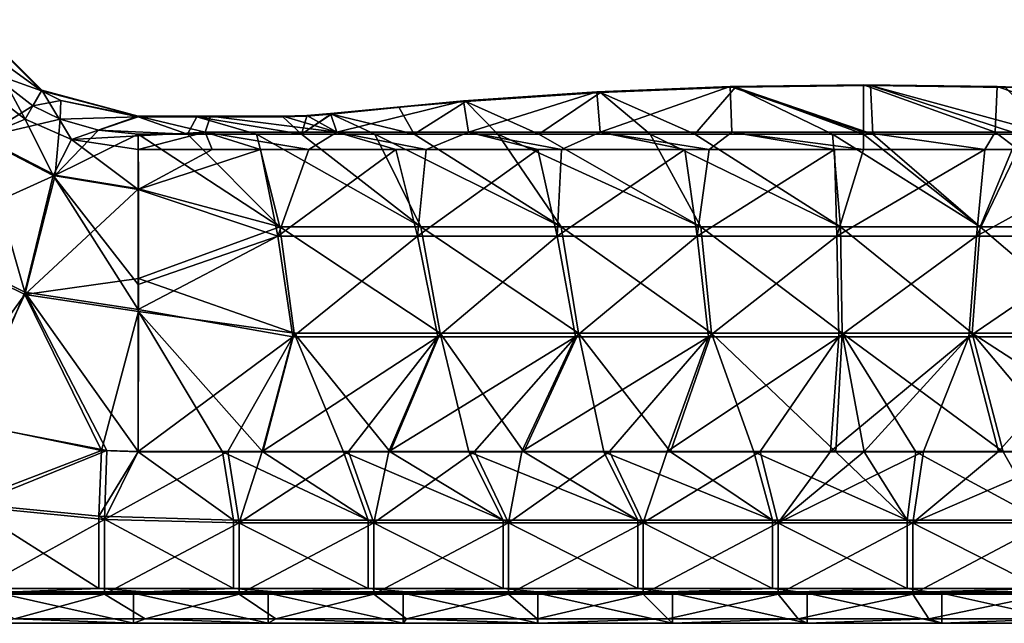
# Model space of a CAD drawing. Extents: x -85 to 85, y -85 to 85.
# Tile 3 of 14: x -50 to 8, y -85 to -49. Entities that reach past the tile are written whole.
import ezdxf

# ---------------------------------------------------------------- set-up
doc = ezdxf.new("R2010")
doc.units = 0
doc.header["$LTSCALE"] = 159.143519
for name, color, linetype in [('1', 7, 'CONTINUOUS'), ('10', 7, 'CONTINUOUS'), ('106', 7, 'CONTINUOUS'), ('114', 7, 'CONTINUOUS'), ('123', 7, 'CONTINUOUS'), ('13', 7, 'CONTINUOUS'), ('131', 7, 'CONTINUOUS'), ('14', 7, 'CONTINUOUS'), ('19', 7, 'CONTINUOUS'), ('2', 7, 'CONTINUOUS'), ('20', 7, 'CONTINUOUS'), ('39', 7, 'CONTINUOUS'), ('4', 7, 'CONTINUOUS'), ('40', 7, 'CONTINUOUS'), ('41', 7, 'CONTINUOUS'), ('42', 7, 'CONTINUOUS'), ('9', 7, 'CONTINUOUS')]:
    doc.layers.add(name, color=color, linetype=linetype)

msp = doc.modelspace()

# ---------------------------------------------------------------- linework, layer by layer
at = {"layer": '1', "color": 7, "linetype": 'CONTINUOUS'}
for points in [[(-51.567, -85), (-51.567, -83.2), (-43.533, -85), (-51.567, -85)], [(-43.533, -85), (-51.567, -83.2), (-43.533, -83.2), (-43.533, -85)], [(-43.533, -85), (-43.533, -83.2), (-35.499, -85), (-43.533, -85)], [(-35.499, -85), (-43.533, -83.2), (-35.499, -83.2), (-35.499, -85)], [(-35.499, -85), (-35.499, -83.2), (-27.466, -85), (-35.499, -85)], [(-27.466, -85), (-35.499, -83.2), (-27.466, -83.2), (-27.466, -85)], [(-27.466, -85), (-27.466, -83.2), (-19.432, -85), (-27.466, -85)], [(-19.432, -85), (-27.466, -83.2), (-19.432, -83.2), (-19.432, -85)], [(-19.432, -85), (-19.432, -83.2), (-11.398, -85), (-19.432, -85)], [(-11.398, -85), (-19.432, -83.2), (-11.398, -83.2), (-11.398, -85)], [(-11.398, -85), (-11.398, -83.2), (-3.364, -85), (-11.398, -85)], [(-3.364, -85), (-11.398, -83.2), (-3.364, -83.2), (-3.364, -85)], [(-3.364, -85), (-3.364, -83.2), (4.67, -85), (-3.364, -85)], [(4.67, -85), (-3.364, -83.2), (4.67, -83.2), (4.67, -85)], [(4.67, -85), (4.67, -83.2), (12.704, -85), (4.67, -85)], [(12.704, -85), (4.67, -83.2), (12.704, -83.2), (12.704, -85)]]:
    msp.add_3dface(points, dxfattribs=at)
at = {"layer": '10', "color": 7, "linetype": 'CONTINUOUS'}
for points in [[(-35.959, -56.75, 13), (-38.851, -56.75, 13), (-43.25, -59.133, 11.025), (-35.959, -56.75, 13)], [(-35.959, -56.75, 13), (-43.25, -59.133, 11.025), (-34.928, -61.907, 9.303), (-35.959, -56.75, 13)], [(-38.851, -56.75, 13), (-43.25, -56.75, 13), (-43.25, -59.133, 11.025), (-38.851, -56.75, 13)], [(-33.091, -56.75, 13), (-35.959, -56.75, 13), (-34.928, -61.907, 9.303), (-33.091, -56.75, 13)], [(-27.903, -56.75, 13), (-33.091, -56.75, 13), (-34.928, -61.907, 9.303), (-27.903, -56.75, 13)], [(-27.903, -56.75, 13), (-34.928, -61.907, 9.303), (-26.599, -61.907, 9.303), (-27.903, -56.75, 13)], [(-26.081, -56.75, 13), (-27.903, -56.75, 13), (-26.599, -61.907, 9.303), (-26.081, -56.75, 13)], [(-19.422, -56.75, 13), (-26.081, -56.75, 13), (-26.599, -61.907, 9.303), (-19.422, -56.75, 13)], [(-19.422, -56.75, 13), (-26.599, -61.907, 9.303), (-18.268, -61.907, 9.303), (-19.422, -56.75, 13)], [(-18.025, -56.75, 13), (-19.422, -56.75, 13), (-18.268, -61.907, 9.303), (-18.025, -56.75, 13)], [(-10.657, -56.75, 13), (-18.025, -56.75, 13), (-18.268, -61.907, 9.303), (-10.657, -56.75, 13)], [(-10.657, -56.75, 13), (-18.268, -61.907, 9.303), (-9.933, -61.907, 9.303), (-10.657, -56.75, 13)], [(-9.212, -56.75, 13), (-10.657, -56.75, 13), (-9.933, -61.907, 9.303), (-9.212, -56.75, 13)], [(-1.73, -56.75, 13), (-9.212, -56.75, 13), (-9.933, -61.907, 9.303), (-1.73, -56.75, 13)], [(-1.73, -56.75, 13), (-9.933, -61.907, 9.303), (-1.597, -61.907, 9.303), (-1.73, -56.75, 13)], [(0, -56.75, 13), (-1.73, -56.75, 13), (-1.597, -61.907, 9.303), (0, -56.75, 13)], [(7.232, -56.75, 13), (0, -56.75, 13), (-1.597, -61.907, 9.303), (7.232, -56.75, 13)], [(7.232, -56.75, 13), (-1.597, -61.907, 9.303), (6.739, -61.907, 9.303), (7.232, -56.75, 13)], [(16.088, -56.75, 13), (9.212, -56.75, 13), (6.739, -61.907, 9.303), (16.088, -56.75, 13)], [(16.088, -56.75, 13), (6.739, -61.907, 9.303), (15.075, -61.907, 9.303), (16.088, -56.75, 13)], [(9.212, -56.75, 13), (7.232, -56.75, 13), (6.739, -61.907, 9.303), (9.212, -56.75, 13)], [(-43.25, -59.133, 11.025), (-43.25, -64.801, 8.028), (-34.928, -61.907, 9.303), (-43.25, -59.133, 11.025)], [(-43.25, -64.801, 8.028), (-43.25, -66.277, 7.549), (-34.928, -61.907, 9.303), (-43.25, -64.801, 8.028)], [(-34.928, -61.907, 9.303), (-43.25, -66.277, 7.549), (-34.034, -67.907, 7.136), (-34.928, -61.907, 9.303)], [(-34.928, -61.907, 9.303), (-34.034, -67.907, 7.136), (-26.599, -61.907, 9.303), (-34.928, -61.907, 9.303)], [(-26.599, -61.907, 9.303), (-34.034, -67.907, 7.136), (-25.393, -67.907, 7.136), (-26.599, -61.907, 9.303)], [(-26.599, -61.907, 9.303), (-25.393, -67.907, 7.136), (-18.268, -61.907, 9.303), (-26.599, -61.907, 9.303)], [(-18.268, -61.907, 9.303), (-25.393, -67.907, 7.136), (-17.179, -67.907, 7.136), (-18.268, -61.907, 9.303)], [(-18.268, -61.907, 9.303), (-17.179, -67.907, 7.136), (-9.933, -61.907, 9.303), (-18.268, -61.907, 9.303)], [(-9.933, -61.907, 9.303), (-17.179, -67.907, 7.136), (-9.253, -67.907, 7.136), (-9.933, -61.907, 9.303)], [(-9.933, -61.907, 9.303), (-9.253, -67.907, 7.136), (-1.597, -61.907, 9.303), (-9.933, -61.907, 9.303)], [(-1.597, -61.907, 9.303), (-9.253, -67.907, 7.136), (-1.482, -67.907, 7.136), (-1.597, -61.907, 9.303)], [(-1.597, -61.907, 9.303), (-1.482, -67.907, 7.136), (6.739, -61.907, 9.303), (-1.597, -61.907, 9.303)], [(6.739, -61.907, 9.303), (-1.482, -67.907, 7.136), (6.264, -67.907, 7.136), (6.739, -61.907, 9.303)], [(6.739, -61.907, 9.303), (6.264, -67.907, 7.136), (15.075, -61.907, 9.303), (6.739, -61.907, 9.303)], [(15.075, -61.907, 9.303), (6.264, -67.907, 7.136), (14.115, -67.907, 7.136), (15.075, -61.907, 9.303)], [(-43.25, -66.277, 7.549), (-43.25, -74.75, 6.5), (-34.034, -67.907, 7.136), (-43.25, -66.277, 7.549)], [(-43.25, -74.75, 6.5), (-37.919, -74.75, 6.5), (-34.034, -67.907, 7.136), (-43.25, -74.75, 6.5)], [(-37.919, -74.75, 6.5), (-35.862, -74.75, 6.5), (-34.034, -67.907, 7.136), (-37.919, -74.75, 6.5)], [(-35.862, -74.75, 6.5), (-30.712, -74.75, 6.5), (-25.393, -67.907, 7.136), (-35.862, -74.75, 6.5)], [(-34.034, -67.907, 7.136), (-35.862, -74.75, 6.5), (-25.393, -67.907, 7.136), (-34.034, -67.907, 7.136)], [(-30.712, -74.75, 6.5), (-28.316, -74.75, 6.5), (-25.393, -67.907, 7.136), (-30.712, -74.75, 6.5)], [(-28.316, -74.75, 6.5), (-23.211, -74.75, 6.5), (-17.179, -67.907, 7.136), (-28.316, -74.75, 6.5)], [(-25.393, -67.907, 7.136), (-28.316, -74.75, 6.5), (-17.179, -67.907, 7.136), (-25.393, -67.907, 7.136)], [(-23.211, -74.75, 6.5), (-20.374, -74.75, 6.5), (-17.179, -67.907, 7.136), (-23.211, -74.75, 6.5)], [(-20.374, -74.75, 6.5), (-15.155, -74.75, 6.5), (-9.253, -67.907, 7.136), (-20.374, -74.75, 6.5)], [(-17.179, -67.907, 7.136), (-20.374, -74.75, 6.5), (-9.253, -67.907, 7.136), (-17.179, -67.907, 7.136)], [(-15.155, -74.75, 6.5), (-11.708, -74.75, 6.5), (-9.253, -67.907, 7.136), (-15.155, -74.75, 6.5)], [(-11.708, -74.75, 6.5), (-6.177, -74.75, 6.5), (-1.482, -67.907, 7.136), (-11.708, -74.75, 6.5)], [(-9.253, -67.907, 7.136), (-11.708, -74.75, 6.5), (-1.482, -67.907, 7.136), (-9.253, -67.907, 7.136)], [(-6.177, -74.75, 6.5), (-1.977, -74.75, 6.5), (-1.482, -67.907, 7.136), (-6.177, -74.75, 6.5)], [(-1.977, -74.75, 6.5), (0.026, -74.75, 6.5), (6.264, -67.907, 7.136), (-1.977, -74.75, 6.5)], [(-1.482, -67.907, 7.136), (-1.977, -74.75, 6.5), (6.264, -67.907, 7.136), (-1.482, -67.907, 7.136)], [(0.026, -74.75, 6.5), (3.571, -74.75, 6.5), (6.264, -67.907, 7.136), (0.026, -74.75, 6.5)], [(3.571, -74.75, 6.5), (8.041, -74.75, 6.5), (6.264, -67.907, 7.136), (3.571, -74.75, 6.5)], [(6.264, -67.907, 7.136), (8.041, -74.75, 6.5), (14.115, -67.907, 7.136), (6.264, -67.907, 7.136)], [(8.041, -74.75, 6.5), (12.774, -74.75, 6.5), (14.115, -67.907, 7.136), (8.041, -74.75, 6.5)]]:
    msp.add_3dface(points, dxfattribs=at)
at = {"layer": '106', "color": 7, "linetype": 'CONTINUOUS'}
for points in [[(-51.567, -85), (-43.533, -85), (-50.632, -84.733, 5.102), (-51.567, -85)], [(-50.632, -84.733, 5.102), (-43.533, -85), (-42.842, -84.733, 5.102), (-50.632, -84.733, 5.102)], [(-43.533, -85), (-35.499, -85), (-42.842, -84.733, 5.102), (-43.533, -85)], [(-42.842, -84.733, 5.102), (-35.499, -85), (-35.053, -84.733, 5.102), (-42.842, -84.733, 5.102)], [(-35.499, -85), (-27.466, -85), (-35.053, -84.733, 5.102), (-35.499, -85)], [(-35.053, -84.733, 5.102), (-27.466, -85), (-27.263, -84.733, 5.102), (-35.053, -84.733, 5.102)], [(-27.466, -85), (-19.432, -85), (-27.263, -84.733, 5.102), (-27.466, -85)], [(-27.263, -84.733, 5.102), (-19.432, -85), (-19.474, -84.733, 5.102), (-27.263, -84.733, 5.102)], [(-19.474, -84.733, 5.102), (-19.432, -85), (-11.684, -84.733, 5.102), (-19.474, -84.733, 5.102)], [(-19.432, -85), (-11.398, -85), (-11.684, -84.733, 5.102), (-19.432, -85)], [(-11.684, -84.733, 5.102), (-11.398, -85), (-3.895, -84.733, 5.102), (-11.684, -84.733, 5.102)], [(-11.398, -85), (-3.364, -85), (-3.895, -84.733, 5.102), (-11.398, -85)], [(-3.895, -84.733, 5.102), (-3.364, -85), (3.895, -84.733, 5.102), (-3.895, -84.733, 5.102)], [(-3.364, -85), (4.67, -85), (3.895, -84.733, 5.102), (-3.364, -85)], [(3.895, -84.733, 5.102), (4.67, -85), (11.684, -84.733, 5.102), (3.895, -84.733, 5.102)], [(4.67, -85), (12.704, -85), (11.684, -84.733, 5.102), (4.67, -85)]]:
    msp.add_3dface(points, dxfattribs=at)
at = {"layer": '114', "color": 7, "linetype": 'CONTINUOUS'}
for points in [[(-43.533, -83.2), (-51.567, -83.2), (-50.632, -83.132, 3.9), (-43.533, -83.2)], [(-42.842, -83.132, 3.9), (-43.533, -83.2), (-50.632, -83.132, 3.9), (-42.842, -83.132, 3.9)], [(-35.499, -83.2), (-43.533, -83.2), (-42.842, -83.132, 3.9), (-35.499, -83.2)], [(-35.053, -83.132, 3.9), (-35.499, -83.2), (-42.842, -83.132, 3.9), (-35.053, -83.132, 3.9)], [(-27.466, -83.2), (-35.499, -83.2), (-35.053, -83.132, 3.9), (-27.466, -83.2)], [(-27.263, -83.132, 3.9), (-27.466, -83.2), (-35.053, -83.132, 3.9), (-27.263, -83.132, 3.9)], [(-19.432, -83.2), (-27.466, -83.2), (-19.474, -83.132, 3.9), (-19.432, -83.2)], [(-19.474, -83.132, 3.9), (-27.466, -83.2), (-27.263, -83.132, 3.9), (-19.474, -83.132, 3.9)], [(-11.684, -83.132, 3.9), (-19.432, -83.2), (-19.474, -83.132, 3.9), (-11.684, -83.132, 3.9)], [(-11.398, -83.2), (-19.432, -83.2), (-11.684, -83.132, 3.9), (-11.398, -83.2)], [(-3.895, -83.132, 3.9), (-11.398, -83.2), (-11.684, -83.132, 3.9), (-3.895, -83.132, 3.9)], [(-3.364, -83.2), (-11.398, -83.2), (-3.895, -83.132, 3.9), (-3.364, -83.2)], [(3.895, -83.132, 3.9), (-3.364, -83.2), (-3.895, -83.132, 3.9), (3.895, -83.132, 3.9)], [(4.67, -83.2), (-3.364, -83.2), (3.895, -83.132, 3.9), (4.67, -83.2)], [(11.684, -83.132, 3.9), (4.67, -83.2), (3.895, -83.132, 3.9), (11.684, -83.132, 3.9)], [(12.704, -83.2), (4.67, -83.2), (11.684, -83.132, 3.9), (12.704, -83.2)]]:
    msp.add_3dface(points, dxfattribs=at)
at = {"layer": '123', "color": 7, "linetype": 'CONTINUOUS'}
for points in [[(-45.274, -83.259, 6.5), (-53.308, -83.259, 6.5), (-50.632, -84.733, 5.102), (-45.274, -83.259, 6.5)], [(-45.274, -83.259, 6.5), (-50.632, -84.733, 5.102), (-42.842, -84.733, 5.102), (-45.274, -83.259, 6.5)], [(-37.24, -83.259, 6.5), (-45.274, -83.259, 6.5), (-42.842, -84.733, 5.102), (-37.24, -83.259, 6.5)], [(-37.24, -83.259, 6.5), (-42.842, -84.733, 5.102), (-35.053, -84.733, 5.102), (-37.24, -83.259, 6.5)], [(-29.206, -83.259, 6.5), (-37.24, -83.259, 6.5), (-35.053, -84.733, 5.102), (-29.206, -83.259, 6.5)], [(-29.206, -83.259, 6.5), (-35.053, -84.733, 5.102), (-27.263, -84.733, 5.102), (-29.206, -83.259, 6.5)], [(-21.172, -83.259, 6.5), (-29.206, -83.259, 6.5), (-27.263, -84.733, 5.102), (-21.172, -83.259, 6.5)], [(-21.172, -83.259, 6.5), (-27.263, -84.733, 5.102), (-19.474, -84.733, 5.102), (-21.172, -83.259, 6.5)], [(-13.139, -83.259, 6.5), (-21.172, -83.259, 6.5), (-19.474, -84.733, 5.102), (-13.139, -83.259, 6.5)], [(-13.139, -83.259, 6.5), (-19.474, -84.733, 5.102), (-11.684, -84.733, 5.102), (-13.139, -83.259, 6.5)], [(-5.105, -83.259, 6.5), (-13.139, -83.259, 6.5), (-11.684, -84.733, 5.102), (-5.105, -83.259, 6.5)], [(-5.105, -83.259, 6.5), (-11.684, -84.733, 5.102), (-3.895, -84.733, 5.102), (-5.105, -83.259, 6.5)], [(2.929, -83.259, 6.5), (-5.105, -83.259, 6.5), (-3.895, -84.733, 5.102), (2.929, -83.259, 6.5)], [(2.929, -83.259, 6.5), (-3.895, -84.733, 5.102), (3.895, -84.733, 5.102), (2.929, -83.259, 6.5)], [(10.963, -83.259, 6.5), (2.929, -83.259, 6.5), (3.895, -84.733, 5.102), (10.963, -83.259, 6.5)], [(10.963, -83.259, 6.5), (3.895, -84.733, 5.102), (11.684, -84.733, 5.102), (10.963, -83.259, 6.5)]]:
    msp.add_3dface(points, dxfattribs=at)
at = {"layer": '13', "color": 7, "linetype": 'CONTINUOUS'}
for points in [[(-45.446, -74.696, 4.1), (-53.639, -77.834, 4.1), (-53.653, -73.005, 4.1), (-45.446, -74.696, 4.1)], [(-45.446, -74.696, 4.1), (-45.605, -78.619, 4.1), (-53.639, -77.834, 4.1), (-45.446, -74.696, 4.1)], [(-45.446, -74.696, 4.1), (-43.25, -74.771, 4.1), (-45.605, -78.619, 4.1), (-45.446, -74.696, 4.1)], [(-45.605, -78.619, 4.1), (-43.25, -74.771, 4.1), (-37.571, -78.85, 4.1), (-45.605, -78.619, 4.1)], [(-37.571, -78.85, 4.1), (-43.25, -74.771, 4.1), (-38.229, -74.771, 4.1), (-37.571, -78.85, 4.1)], [(-37.571, -78.85, 4.1), (-38.229, -74.771, 4.1), (-29.537, -78.85, 4.1), (-37.571, -78.85, 4.1)], [(-38.229, -74.771, 4.1), (-35.828, -74.771, 4.1), (-29.537, -78.85, 4.1), (-38.229, -74.771, 4.1)], [(-29.537, -78.85, 4.1), (-35.828, -74.771, 4.1), (-31.016, -74.771, 4.1), (-29.537, -78.85, 4.1)], [(-29.537, -78.85, 4.1), (-31.016, -74.771, 4.1), (-21.503, -78.85, 4.1), (-29.537, -78.85, 4.1)], [(-31.016, -74.771, 4.1), (-28.241, -74.771, 4.1), (-21.503, -78.85, 4.1), (-31.016, -74.771, 4.1)], [(-21.503, -78.85, 4.1), (-28.241, -74.771, 4.1), (-23.533, -74.771, 4.1), (-21.503, -78.85, 4.1)], [(-21.503, -78.85, 4.1), (-23.533, -74.771, 4.1), (-13.469, -78.85, 4.1), (-21.503, -78.85, 4.1)], [(-23.533, -74.771, 4.1), (-20.259, -74.771, 4.1), (-13.469, -78.85, 4.1), (-23.533, -74.771, 4.1)], [(-13.469, -78.85, 4.1), (-20.259, -74.771, 4.1), (-15.494, -74.771, 4.1), (-13.469, -78.85, 4.1)], [(-13.469, -78.85, 4.1), (-15.494, -74.771, 4.1), (-5.436, -78.85, 4.1), (-13.469, -78.85, 4.1)], [(-15.494, -74.771, 4.1), (-11.523, -74.771, 4.1), (-5.436, -78.85, 4.1), (-15.494, -74.771, 4.1)], [(-5.436, -78.85, 4.1), (-11.523, -74.771, 4.1), (-6.546, -74.771, 4.1), (-5.436, -78.85, 4.1)], [(-5.436, -78.85, 4.1), (-6.546, -74.771, 4.1), (2.598, -78.85, 4.1), (-5.436, -78.85, 4.1)], [(-6.546, -74.771, 4.1), (-1.667, -74.771, 4.1), (2.598, -78.85, 4.1), (-6.546, -74.771, 4.1)], [(2.598, -78.85, 4.1), (-1.667, -74.771, 4.1), (0.026, -74.771, 4.1), (2.598, -78.85, 4.1)], [(3.105, -74.771, 4.1), (2.598, -78.85, 4.1), (0.026, -74.771, 4.1), (3.105, -74.771, 4.1)], [(2.598, -78.85, 4.1), (3.105, -74.771, 4.1), (10.632, -78.85, 4.1), (2.598, -78.85, 4.1)], [(3.105, -74.771, 4.1), (8.321, -74.771, 4.1), (10.632, -78.85, 4.1), (3.105, -74.771, 4.1)], [(10.632, -78.85, 4.1), (8.321, -74.771, 4.1), (12.413, -74.771, 4.1), (10.632, -78.85, 4.1)], [(-45.605, -78.619, 4.1), (-45.605, -82.928, 4.1), (-53.639, -77.834, 4.1), (-45.605, -78.619, 4.1)], [(-45.605, -82.928, 4.1), (-53.639, -82.928, 4.1), (-53.639, -77.834, 4.1), (-45.605, -82.928, 4.1)], [(-45.605, -82.928, 4.1), (-45.605, -78.619, 4.1), (-37.571, -82.928, 4.1), (-45.605, -82.928, 4.1)], [(-37.571, -82.928, 4.1), (-45.605, -78.619, 4.1), (-37.571, -78.85, 4.1), (-37.571, -82.928, 4.1)], [(-37.571, -82.928, 4.1), (-37.571, -78.85, 4.1), (-29.537, -82.928, 4.1), (-37.571, -82.928, 4.1)], [(-29.537, -82.928, 4.1), (-37.571, -78.85, 4.1), (-29.537, -78.85, 4.1), (-29.537, -82.928, 4.1)], [(-29.537, -82.928, 4.1), (-29.537, -78.85, 4.1), (-21.503, -82.928, 4.1), (-29.537, -82.928, 4.1)], [(-21.503, -82.928, 4.1), (-29.537, -78.85, 4.1), (-21.503, -78.85, 4.1), (-21.503, -82.928, 4.1)], [(-21.503, -82.928, 4.1), (-21.503, -78.85, 4.1), (-13.469, -82.928, 4.1), (-21.503, -82.928, 4.1)], [(-13.469, -82.928, 4.1), (-21.503, -78.85, 4.1), (-13.469, -78.85, 4.1), (-13.469, -82.928, 4.1)], [(-13.469, -82.928, 4.1), (-13.469, -78.85, 4.1), (-5.436, -82.928, 4.1), (-13.469, -82.928, 4.1)], [(-5.436, -82.928, 4.1), (-13.469, -78.85, 4.1), (-5.436, -78.85, 4.1), (-5.436, -82.928, 4.1)], [(-5.436, -82.928, 4.1), (-5.436, -78.85, 4.1), (2.598, -82.928, 4.1), (-5.436, -82.928, 4.1)], [(2.598, -82.928, 4.1), (-5.436, -78.85, 4.1), (2.598, -78.85, 4.1), (2.598, -82.928, 4.1)], [(2.598, -82.928, 4.1), (2.598, -78.85, 4.1), (10.632, -82.928, 4.1), (2.598, -82.928, 4.1)], [(10.632, -82.928, 4.1), (2.598, -78.85, 4.1), (10.632, -78.85, 4.1), (10.632, -82.928, 4.1)]]:
    msp.add_3dface(points, dxfattribs=at)
at = {"layer": '131', "color": 7, "linetype": 'CONTINUOUS'}
for points in [[(-53.639, -82.928, 4.1), (-45.605, -82.928, 4.1), (-50.632, -83.132, 3.9), (-53.639, -82.928, 4.1)], [(-45.605, -82.928, 4.1), (-42.842, -83.132, 3.9), (-50.632, -83.132, 3.9), (-45.605, -82.928, 4.1)], [(-45.605, -82.928, 4.1), (-37.571, -82.928, 4.1), (-42.842, -83.132, 3.9), (-45.605, -82.928, 4.1)], [(-37.571, -82.928, 4.1), (-35.053, -83.132, 3.9), (-42.842, -83.132, 3.9), (-37.571, -82.928, 4.1)], [(-37.571, -82.928, 4.1), (-29.537, -82.928, 4.1), (-35.053, -83.132, 3.9), (-37.571, -82.928, 4.1)], [(-29.537, -82.928, 4.1), (-27.263, -83.132, 3.9), (-35.053, -83.132, 3.9), (-29.537, -82.928, 4.1)], [(-29.537, -82.928, 4.1), (-21.503, -82.928, 4.1), (-27.263, -83.132, 3.9), (-29.537, -82.928, 4.1)], [(-21.503, -82.928, 4.1), (-19.474, -83.132, 3.9), (-27.263, -83.132, 3.9), (-21.503, -82.928, 4.1)], [(-21.503, -82.928, 4.1), (-13.469, -82.928, 4.1), (-19.474, -83.132, 3.9), (-21.503, -82.928, 4.1)], [(-13.469, -82.928, 4.1), (-11.684, -83.132, 3.9), (-19.474, -83.132, 3.9), (-13.469, -82.928, 4.1)], [(-13.469, -82.928, 4.1), (-5.436, -82.928, 4.1), (-11.684, -83.132, 3.9), (-13.469, -82.928, 4.1)], [(-5.436, -82.928, 4.1), (-3.895, -83.132, 3.9), (-11.684, -83.132, 3.9), (-5.436, -82.928, 4.1)], [(-5.436, -82.928, 4.1), (2.598, -82.928, 4.1), (-3.895, -83.132, 3.9), (-5.436, -82.928, 4.1)], [(2.598, -82.928, 4.1), (3.895, -83.132, 3.9), (-3.895, -83.132, 3.9), (2.598, -82.928, 4.1)], [(2.598, -82.928, 4.1), (10.632, -82.928, 4.1), (3.895, -83.132, 3.9), (2.598, -82.928, 4.1)], [(10.632, -82.928, 4.1), (11.684, -83.132, 3.9), (3.895, -83.132, 3.9), (10.632, -82.928, 4.1)]]:
    msp.add_3dface(points, dxfattribs=at)
at = {"layer": '14', "color": 7, "linetype": 'CONTINUOUS'}
for points in [[(-49.022, -53.245, 10.6), (-54.133, -49.545, 10.6), (-53.245, -49.022, 10.6), (-49.022, -53.245, 10.6)], [(-52.14, -52.14, 10.6), (-54.133, -49.545, 10.6), (-49.022, -53.245, 10.6), (-52.14, -52.14, 10.6)], [(-49.545, -54.133, 10.6), (-52.14, -52.14, 10.6), (-49.022, -53.245, 10.6), (-49.545, -54.133, 10.6)], [(-47.876, -53.824, 10.6), (-49.545, -54.133, 10.6), (-49.022, -53.245, 10.6), (-47.876, -53.824, 10.6)], [(-19.375, -55.823, 10.6), (-23.716, -53.875, 10.6), (-15.685, -53.337, 10.6), (-19.375, -55.823, 10.6)], [(-15.685, -53.337, 10.6), (-23.716, -53.875, 10.6), (-19.702, -53.578, 10.6), (-15.685, -53.337, 10.6)], [(-19.375, -55.823, 10.6), (-15.685, -53.337, 10.6), (-12.72, -55.823, 10.6), (-19.375, -55.823, 10.6)], [(-10.06, -55.823, 10.6), (-15.685, -53.337, 10.6), (-7.642, -53.018, 10.6), (-10.06, -55.823, 10.6)], [(-7.642, -53.018, 10.6), (-15.685, -53.337, 10.6), (-11.664, -53.15, 10.6), (-7.642, -53.018, 10.6)], [(-12.72, -55.823, 10.6), (-15.685, -53.337, 10.6), (-10.06, -55.823, 10.6), (-12.72, -55.823, 10.6)], [(-10.06, -55.823, 10.6), (-7.642, -53.018, 10.6), (-1.866, -55.823, 10.6), (-10.06, -55.823, 10.6)], [(0.547, -55.823, 10.6), (-7.642, -53.018, 10.6), (0.407, -52.919, 10.6), (0.547, -55.823, 10.6)], [(0.407, -52.919, 10.6), (-7.642, -53.018, 10.6), (0, -52.919, 10.6), (0.407, -52.919, 10.6)], [(-1.866, -55.823, 10.6), (-7.642, -53.018, 10.6), (0, -55.823, 10.6), (-1.866, -55.823, 10.6)], [(0, -55.823, 10.6), (-7.642, -53.018, 10.6), (0.547, -55.823, 10.6), (0, -55.823, 10.6)], [(0.547, -55.823, 10.6), (0.407, -52.919, 10.6), (9.244, -55.823, 10.6), (0.547, -55.823, 10.6)], [(9.244, -55.823, 10.6), (0.407, -52.919, 10.6), (11.086, -55.823, 10.6), (9.244, -55.823, 10.6)], [(11.086, -55.823, 10.6), (0.407, -52.919, 10.6), (8.455, -53.04, 10.6), (11.086, -55.823, 10.6)], [(8.455, -53.04, 10.6), (0.407, -52.919, 10.6), (4.432, -52.952, 10.6), (8.455, -53.04, 10.6)], [(-47.905, -54.929, 10.6), (-49.545, -54.133, 10.6), (-47.876, -53.824, 10.6), (-47.905, -54.929, 10.6)], [(-47.905, -54.929, 10.6), (-47.876, -53.824, 10.6), (-43.25, -54.792, 10.6), (-47.905, -54.929, 10.6)], [(-23.716, -53.875, 10.6), (-26.795, -55.823, 10.6), (-27.725, -54.226, 10.6), (-23.716, -53.875, 10.6)], [(-26.795, -55.823, 10.6), (-23.716, -53.875, 10.6), (-21.818, -55.823, 10.6), (-26.795, -55.823, 10.6)], [(-21.818, -55.823, 10.6), (-23.716, -53.875, 10.6), (-19.375, -55.823, 10.6), (-21.818, -55.823, 10.6)], [(-26.795, -55.823, 10.6), (-31.729, -54.632, 10.6), (-27.725, -54.226, 10.6), (-26.795, -55.823, 10.6)], [(-45.627, -55.596, 10.6), (-47.905, -54.929, 10.6), (-43.25, -54.792, 10.6), (-45.627, -55.596, 10.6)], [(-40.322, -55.822, 10.6), (-45.627, -55.596, 10.6), (-43.25, -54.792, 10.6), (-40.322, -55.822, 10.6)], [(-39.763, -54.792, 10.6), (-40.322, -55.822, 10.6), (-43.25, -54.792, 10.6), (-39.763, -54.792, 10.6)], [(-40.322, -55.822, 10.6), (-39.763, -54.792, 10.6), (-36.196, -55.823, 10.6), (-40.322, -55.822, 10.6)], [(-36.196, -55.823, 10.6), (-39.763, -54.792, 10.6), (-33.529, -55.823, 10.6), (-36.196, -55.823, 10.6)], [(-33.529, -55.823, 10.6), (-39.763, -54.792, 10.6), (-34.639, -54.792, 10.6), (-33.529, -55.823, 10.6)], [(-33.206, -54.753, 10.6), (-33.529, -55.823, 10.6), (-34.639, -54.792, 10.6), (-33.206, -54.753, 10.6)], [(-31.729, -54.632, 10.6), (-33.529, -55.823, 10.6), (-31.777, -54.637, 10.6), (-31.729, -54.632, 10.6)], [(-33.529, -55.823, 10.6), (-31.729, -54.632, 10.6), (-29.156, -55.823, 10.6), (-33.529, -55.823, 10.6)], [(-31.777, -54.637, 10.6), (-33.529, -55.823, 10.6), (-33.206, -54.753, 10.6), (-31.777, -54.637, 10.6)], [(-29.156, -55.823, 10.6), (-31.729, -54.632, 10.6), (-26.795, -55.823, 10.6), (-29.156, -55.823, 10.6)], [(-43.25, -55.823, 10.6), (-45.627, -55.596, 10.6), (-40.322, -55.822, 10.6), (-43.25, -55.823, 10.6)]]:
    msp.add_3dface(points, dxfattribs=at)
at = {"layer": '19', "color": 7, "linetype": 'CONTINUOUS'}
for points in [[(-52.14, -52.14, 10.6), (-49.545, -54.133, 10.6), (-52.586, -56.036, 8.165), (-52.14, -52.14, 10.6)], [(-49.545, -54.133, 10.6), (-47.905, -54.929, 10.6), (-52.586, -56.036, 8.165), (-49.545, -54.133, 10.6)], [(-47.905, -54.929, 10.6), (-48.218, -58.282, 8.165), (-52.586, -56.036, 8.165), (-47.905, -54.929, 10.6)], [(-47.905, -54.929, 10.6), (-45.627, -55.596, 10.6), (-48.218, -58.282, 8.165), (-47.905, -54.929, 10.6)], [(-45.627, -55.596, 10.6), (-43.25, -55.823, 10.6), (-48.218, -58.282, 8.165), (-45.627, -55.596, 10.6)], [(-48.218, -58.282, 8.165), (-56.69, -62.103, 5.027), (-52.586, -56.036, 8.165), (-48.218, -58.282, 8.165)], [(-43.25, -55.823, 10.6), (-43.249, -59.082, 8.165), (-48.218, -58.282, 8.165), (-43.25, -55.823, 10.6)], [(-50.01, -65.394, 5.027), (-56.69, -62.103, 5.027), (-48.218, -58.282, 8.165), (-50.01, -65.394, 5.027)], [(-43.249, -59.082, 8.165), (-50.01, -65.394, 5.027), (-48.218, -58.282, 8.165), (-43.249, -59.082, 8.165)], [(-43.249, -64.431, 5.615), (-50.01, -65.394, 5.027), (-43.249, -59.082, 8.165), (-43.249, -64.431, 5.615)], [(-50.01, -65.394, 5.027), (-55.123, -72.449, 4.1), (-56.69, -62.103, 5.027), (-50.01, -65.394, 5.027)], [(-43.249, -66.403, 5.027), (-50.01, -65.394, 5.027), (-43.249, -64.431, 5.615), (-43.249, -66.403, 5.027)], [(-53.653, -73.005, 4.1), (-55.123, -72.449, 4.1), (-50.01, -65.394, 5.027), (-53.653, -73.005, 4.1)], [(-45.446, -74.696, 4.1), (-53.653, -73.005, 4.1), (-50.01, -65.394, 5.027), (-45.446, -74.696, 4.1)], [(-43.249, -66.403, 5.027), (-45.446, -74.696, 4.1), (-50.01, -65.394, 5.027), (-43.249, -66.403, 5.027)], [(-43.25, -74.771, 4.1), (-45.446, -74.696, 4.1), (-43.249, -66.403, 5.027), (-43.25, -74.771, 4.1)]]:
    msp.add_3dface(points, dxfattribs=at)
at = {"layer": '2', "color": 7, "linetype": 'CONTINUOUS'}
for points in [[(-53.322, -73.096, 6.5), (-53.308, -78.021, 6.5), (-45.132, -74.7, 6.5), (-53.322, -73.096, 6.5)], [(-45.132, -74.7, 6.5), (-53.308, -78.021, 6.5), (-45.274, -78.807, 6.5), (-45.132, -74.7, 6.5)], [(-45.132, -74.7, 6.5), (-45.274, -78.807, 6.5), (-43.25, -74.75, 6.5), (-45.132, -74.7, 6.5)], [(-43.25, -74.75, 6.5), (-45.274, -78.807, 6.5), (-37.919, -74.75, 6.5), (-43.25, -74.75, 6.5)], [(-37.919, -74.75, 6.5), (-45.274, -78.807, 6.5), (-37.24, -79.005, 6.5), (-37.919, -74.75, 6.5)], [(-37.919, -74.75, 6.5), (-37.24, -79.005, 6.5), (-35.862, -74.75, 6.5), (-37.919, -74.75, 6.5)], [(-35.862, -74.75, 6.5), (-37.24, -79.005, 6.5), (-30.712, -74.75, 6.5), (-35.862, -74.75, 6.5)], [(-30.712, -74.75, 6.5), (-37.24, -79.005, 6.5), (-29.206, -79.005, 6.5), (-30.712, -74.75, 6.5)], [(-30.712, -74.75, 6.5), (-29.206, -79.005, 6.5), (-28.316, -74.75, 6.5), (-30.712, -74.75, 6.5)], [(-28.316, -74.75, 6.5), (-29.206, -79.005, 6.5), (-23.211, -74.75, 6.5), (-28.316, -74.75, 6.5)], [(-23.211, -74.75, 6.5), (-29.206, -79.005, 6.5), (-21.172, -79.005, 6.5), (-23.211, -74.75, 6.5)], [(-23.211, -74.75, 6.5), (-21.172, -79.005, 6.5), (-20.374, -74.75, 6.5), (-23.211, -74.75, 6.5)], [(-20.374, -74.75, 6.5), (-21.172, -79.005, 6.5), (-15.155, -74.75, 6.5), (-20.374, -74.75, 6.5)], [(-15.155, -74.75, 6.5), (-21.172, -79.005, 6.5), (-13.139, -79.005, 6.5), (-15.155, -74.75, 6.5)], [(-15.155, -74.75, 6.5), (-13.139, -79.005, 6.5), (-11.708, -74.75, 6.5), (-15.155, -74.75, 6.5)], [(-11.708, -74.75, 6.5), (-13.139, -79.005, 6.5), (-6.177, -74.75, 6.5), (-11.708, -74.75, 6.5)], [(-6.177, -74.75, 6.5), (-13.139, -79.005, 6.5), (-5.105, -79.005, 6.5), (-6.177, -74.75, 6.5)], [(-6.177, -74.75, 6.5), (-5.105, -79.005, 6.5), (-1.977, -74.75, 6.5), (-6.177, -74.75, 6.5)], [(-1.977, -74.75, 6.5), (-5.105, -79.005, 6.5), (0.026, -74.75, 6.5), (-1.977, -74.75, 6.5)], [(0.026, -74.75, 6.5), (-5.105, -79.005, 6.5), (3.571, -74.75, 6.5), (0.026, -74.75, 6.5)], [(3.571, -74.75, 6.5), (-5.105, -79.005, 6.5), (2.929, -79.005, 6.5), (3.571, -74.75, 6.5)], [(3.571, -74.75, 6.5), (2.929, -79.005, 6.5), (8.041, -74.75, 6.5), (3.571, -74.75, 6.5)], [(8.041, -74.75, 6.5), (2.929, -79.005, 6.5), (12.774, -74.75, 6.5), (8.041, -74.75, 6.5)], [(12.774, -74.75, 6.5), (2.929, -79.005, 6.5), (10.963, -79.005, 6.5), (12.774, -74.75, 6.5)], [(-53.308, -78.021, 6.5), (-53.308, -83.259, 6.5), (-45.274, -78.807, 6.5), (-53.308, -78.021, 6.5)], [(-45.274, -78.807, 6.5), (-53.308, -83.259, 6.5), (-45.274, -83.259, 6.5), (-45.274, -78.807, 6.5)], [(-45.274, -78.807, 6.5), (-45.274, -83.259, 6.5), (-37.24, -79.005, 6.5), (-45.274, -78.807, 6.5)], [(-37.24, -79.005, 6.5), (-45.274, -83.259, 6.5), (-37.24, -83.259, 6.5), (-37.24, -79.005, 6.5)], [(-37.24, -79.005, 6.5), (-37.24, -83.259, 6.5), (-29.206, -79.005, 6.5), (-37.24, -79.005, 6.5)], [(-29.206, -79.005, 6.5), (-37.24, -83.259, 6.5), (-29.206, -83.259, 6.5), (-29.206, -79.005, 6.5)], [(-29.206, -79.005, 6.5), (-29.206, -83.259, 6.5), (-21.172, -79.005, 6.5), (-29.206, -79.005, 6.5)], [(-21.172, -79.005, 6.5), (-29.206, -83.259, 6.5), (-21.172, -83.259, 6.5), (-21.172, -79.005, 6.5)], [(-21.172, -79.005, 6.5), (-21.172, -83.259, 6.5), (-13.139, -79.005, 6.5), (-21.172, -79.005, 6.5)], [(-13.139, -79.005, 6.5), (-21.172, -83.259, 6.5), (-13.139, -83.259, 6.5), (-13.139, -79.005, 6.5)], [(-13.139, -79.005, 6.5), (-13.139, -83.259, 6.5), (-5.105, -79.005, 6.5), (-13.139, -79.005, 6.5)], [(-5.105, -79.005, 6.5), (-13.139, -83.259, 6.5), (-5.105, -83.259, 6.5), (-5.105, -79.005, 6.5)], [(-5.105, -79.005, 6.5), (-5.105, -83.259, 6.5), (2.929, -79.005, 6.5), (-5.105, -79.005, 6.5)], [(2.929, -79.005, 6.5), (-5.105, -83.259, 6.5), (2.929, -83.259, 6.5), (2.929, -79.005, 6.5)], [(2.929, -79.005, 6.5), (2.929, -83.259, 6.5), (10.963, -79.005, 6.5), (2.929, -79.005, 6.5)], [(10.963, -79.005, 6.5), (2.929, -83.259, 6.5), (10.963, -83.259, 6.5), (10.963, -79.005, 6.5)]]:
    msp.add_3dface(points, dxfattribs=at)
at = {"layer": '20', "color": 7, "linetype": 'CONTINUOUS'}
for points in [[(-43.25, -55.823, 10.6), (-40.322, -55.822, 10.6), (-34.805, -61.351, 6.895), (-43.25, -55.823, 10.6)], [(-43.249, -59.082, 8.165), (-43.25, -55.823, 10.6), (-34.805, -61.351, 6.895), (-43.249, -59.082, 8.165)], [(-40.322, -55.822, 10.6), (-36.196, -55.823, 10.6), (-34.805, -61.351, 6.895), (-40.322, -55.822, 10.6)], [(-36.196, -55.823, 10.6), (-33.529, -55.823, 10.6), (-26.406, -61.351, 6.894), (-36.196, -55.823, 10.6)], [(-34.805, -61.351, 6.895), (-36.196, -55.823, 10.6), (-26.406, -61.351, 6.894), (-34.805, -61.351, 6.895)], [(-33.529, -55.823, 10.6), (-29.156, -55.823, 10.6), (-26.406, -61.351, 6.894), (-33.529, -55.823, 10.6)], [(-29.156, -55.823, 10.6), (-26.795, -55.823, 10.6), (-18.043, -61.351, 6.894), (-29.156, -55.823, 10.6)], [(-26.406, -61.351, 6.894), (-29.156, -55.823, 10.6), (-18.043, -61.351, 6.894), (-26.406, -61.351, 6.894)], [(-26.795, -55.823, 10.6), (-21.818, -55.823, 10.6), (-18.043, -61.351, 6.894), (-26.795, -55.823, 10.6)], [(-21.818, -55.823, 10.6), (-19.375, -55.823, 10.6), (-9.704, -61.351, 6.894), (-21.818, -55.823, 10.6)], [(-18.043, -61.351, 6.894), (-21.818, -55.823, 10.6), (-9.704, -61.351, 6.894), (-18.043, -61.351, 6.894)], [(-19.375, -55.823, 10.6), (-12.72, -55.823, 10.6), (-9.704, -61.351, 6.894), (-19.375, -55.823, 10.6)], [(-12.72, -55.823, 10.6), (-10.06, -55.823, 10.6), (-1.378, -61.351, 6.894), (-12.72, -55.823, 10.6)], [(-9.704, -61.351, 6.894), (-12.72, -55.823, 10.6), (-1.378, -61.351, 6.894), (-9.704, -61.351, 6.894)], [(-10.06, -55.823, 10.6), (-1.866, -55.823, 10.6), (-1.378, -61.351, 6.894), (-10.06, -55.823, 10.6)], [(-1.866, -55.823, 10.6), (0, -55.823, 10.6), (6.946, -61.351, 6.894), (-1.866, -55.823, 10.6)], [(-1.378, -61.351, 6.894), (-1.866, -55.823, 10.6), (6.946, -61.351, 6.894), (-1.378, -61.351, 6.894)], [(0, -55.823, 10.6), (0.547, -55.823, 10.6), (6.946, -61.351, 6.894), (0, -55.823, 10.6)], [(0.547, -55.823, 10.6), (9.244, -55.823, 10.6), (6.946, -61.351, 6.894), (0.547, -55.823, 10.6)], [(6.946, -61.351, 6.894), (9.244, -55.823, 10.6), (15.28, -61.351, 6.894), (6.946, -61.351, 6.894)], [(-43.249, -64.431, 5.615), (-43.249, -59.082, 8.165), (-34.805, -61.351, 6.895), (-43.249, -64.431, 5.615)], [(-33.95, -67.701, 4.726), (-43.249, -64.431, 5.615), (-34.805, -61.351, 6.895), (-33.95, -67.701, 4.726)], [(-33.95, -67.701, 4.726), (-34.805, -61.351, 6.895), (-25.256, -67.701, 4.726), (-33.95, -67.701, 4.726)], [(-25.256, -67.701, 4.726), (-34.805, -61.351, 6.895), (-26.406, -61.351, 6.894), (-25.256, -67.701, 4.726)], [(-25.256, -67.701, 4.726), (-26.406, -61.351, 6.894), (-17.01, -67.701, 4.726), (-25.256, -67.701, 4.726)], [(-17.01, -67.701, 4.726), (-26.406, -61.351, 6.894), (-18.043, -61.351, 6.894), (-17.01, -67.701, 4.726)], [(-17.01, -67.701, 4.726), (-18.043, -61.351, 6.894), (-9.066, -67.701, 4.726), (-17.01, -67.701, 4.726)], [(-9.066, -67.701, 4.726), (-18.043, -61.351, 6.894), (-9.704, -61.351, 6.894), (-9.066, -67.701, 4.726)], [(-9.066, -67.701, 4.726), (-9.704, -61.351, 6.894), (-1.283, -67.701, 4.726), (-9.066, -67.701, 4.726)], [(-1.283, -67.701, 4.726), (-9.704, -61.351, 6.894), (-1.378, -61.351, 6.894), (-1.283, -67.701, 4.726)], [(-1.283, -67.701, 4.726), (-1.378, -61.351, 6.894), (6.478, -67.701, 4.726), (-1.283, -67.701, 4.726)], [(6.478, -67.701, 4.726), (-1.378, -61.351, 6.894), (6.946, -61.351, 6.894), (6.478, -67.701, 4.726)], [(6.478, -67.701, 4.726), (6.946, -61.351, 6.894), (14.354, -67.701, 4.726), (6.478, -67.701, 4.726)], [(14.354, -67.701, 4.726), (6.946, -61.351, 6.894), (15.28, -61.351, 6.894), (14.354, -67.701, 4.726)], [(-43.249, -66.403, 5.027), (-43.249, -64.431, 5.615), (-33.95, -67.701, 4.726), (-43.249, -66.403, 5.027)], [(-38.229, -74.771, 4.1), (-43.25, -74.771, 4.1), (-43.249, -66.403, 5.027), (-38.229, -74.771, 4.1)], [(-35.828, -74.771, 4.1), (-38.229, -74.771, 4.1), (-43.249, -66.403, 5.027), (-35.828, -74.771, 4.1)], [(-35.828, -74.771, 4.1), (-43.249, -66.403, 5.027), (-33.95, -67.701, 4.726), (-35.828, -74.771, 4.1)], [(-31.016, -74.771, 4.1), (-35.828, -74.771, 4.1), (-33.95, -67.701, 4.726), (-31.016, -74.771, 4.1)], [(-28.241, -74.771, 4.1), (-31.016, -74.771, 4.1), (-33.95, -67.701, 4.726), (-28.241, -74.771, 4.1)], [(-28.241, -74.771, 4.1), (-33.95, -67.701, 4.726), (-25.256, -67.701, 4.726), (-28.241, -74.771, 4.1)], [(-23.533, -74.771, 4.1), (-28.241, -74.771, 4.1), (-25.256, -67.701, 4.726), (-23.533, -74.771, 4.1)], [(-20.259, -74.771, 4.1), (-23.533, -74.771, 4.1), (-25.256, -67.701, 4.726), (-20.259, -74.771, 4.1)], [(-20.259, -74.771, 4.1), (-25.256, -67.701, 4.726), (-17.01, -67.701, 4.726), (-20.259, -74.771, 4.1)], [(-15.494, -74.771, 4.1), (-20.259, -74.771, 4.1), (-17.01, -67.701, 4.726), (-15.494, -74.771, 4.1)], [(-11.523, -74.771, 4.1), (-15.494, -74.771, 4.1), (-17.01, -67.701, 4.726), (-11.523, -74.771, 4.1)], [(-11.523, -74.771, 4.1), (-17.01, -67.701, 4.726), (-9.066, -67.701, 4.726), (-11.523, -74.771, 4.1)], [(-6.546, -74.771, 4.1), (-11.523, -74.771, 4.1), (-9.066, -67.701, 4.726), (-6.546, -74.771, 4.1)], [(-1.667, -74.771, 4.1), (-6.546, -74.771, 4.1), (-9.066, -67.701, 4.726), (-1.667, -74.771, 4.1)], [(-1.667, -74.771, 4.1), (-9.066, -67.701, 4.726), (-1.283, -67.701, 4.726), (-1.667, -74.771, 4.1)], [(0.026, -74.771, 4.1), (-1.667, -74.771, 4.1), (-1.283, -67.701, 4.726), (0.026, -74.771, 4.1)], [(3.105, -74.771, 4.1), (0.026, -74.771, 4.1), (-1.283, -67.701, 4.726), (3.105, -74.771, 4.1)], [(8.321, -74.771, 4.1), (3.105, -74.771, 4.1), (-1.283, -67.701, 4.726), (8.321, -74.771, 4.1)], [(8.321, -74.771, 4.1), (-1.283, -67.701, 4.726), (6.478, -67.701, 4.726), (8.321, -74.771, 4.1)], [(12.413, -74.771, 4.1), (8.321, -74.771, 4.1), (6.478, -67.701, 4.726), (12.413, -74.771, 4.1)], [(17.408, -74.771, 4.1), (12.413, -74.771, 4.1), (6.478, -67.701, 4.726), (17.408, -74.771, 4.1)], [(17.408, -74.771, 4.1), (6.478, -67.701, 4.726), (14.354, -67.701, 4.726), (17.408, -74.771, 4.1)]]:
    msp.add_3dface(points, dxfattribs=at)
at = {"layer": '39', "color": 7, "linetype": 'CONTINUOUS'}
for points in [[(-53.208, -49.001, 13), (-49.001, -53.208, 13), (-53.245, -49.022, 10.6), (-53.208, -49.001, 13)], [(-49.001, -53.208, 13), (-49.022, -53.245, 10.6), (-53.245, -49.022, 10.6), (-49.001, -53.208, 13)], [(-49.001, -53.208, 13), (-43.25, -54.75, 13), (-49.022, -53.245, 10.6), (-49.001, -53.208, 13)], [(-43.25, -54.75, 13), (-47.876, -53.824, 10.6), (-49.022, -53.245, 10.6), (-43.25, -54.75, 13)], [(-47.876, -53.824, 10.6), (-43.25, -54.75, 13), (-43.25, -54.792, 10.6), (-47.876, -53.824, 10.6)]]:
    msp.add_3dface(points, dxfattribs=at)
at = {"layer": '4', "color": 7, "linetype": 'CONTINUOUS'}
for points in [[(-52.796, -52.796, 13), (-50, -54.942, 13), (-53.208, -49.001, 13), (-52.796, -52.796, 13)], [(-53.208, -49.001, 13), (-50, -54.942, 13), (-49.001, -53.208, 13), (-53.208, -49.001, 13)], [(-50, -54.942, 13), (-47.233, -56.149, 13), (-49.001, -53.208, 13), (-50, -54.942, 13)], [(-49.001, -53.208, 13), (-47.233, -56.149, 13), (-43.25, -54.75, 13), (-49.001, -53.208, 13)], [(-23.857, -53.844, 13), (-23.556, -55.716, 13), (-15.914, -53.307, 13), (-23.857, -53.844, 13)], [(-23.556, -55.716, 13), (-15.704, -55.716, 13), (-15.914, -53.307, 13), (-23.556, -55.716, 13)], [(-15.914, -53.307, 13), (-15.704, -55.716, 13), (-7.96, -52.985, 13), (-15.914, -53.307, 13)], [(-15.704, -55.716, 13), (-7.852, -55.716, 13), (-7.96, -52.985, 13), (-15.704, -55.716, 13)], [(-7.96, -52.985, 13), (0, -55.716, 13), (0, -52.877, 13), (-7.96, -52.985, 13)], [(-7.852, -55.716, 13), (0, -55.716, 13), (-7.96, -52.985, 13), (-7.852, -55.716, 13)], [(0, -55.716, 13), (7.852, -55.716, 13), (0, -52.877, 13), (0, -55.716, 13)], [(0, -52.877, 13), (7.852, -55.716, 13), (7.96, -52.985, 13), (0, -52.877, 13)], [(7.852, -55.716, 13), (15.704, -55.716, 13), (7.96, -52.985, 13), (7.852, -55.716, 13)], [(7.96, -52.985, 13), (15.704, -55.716, 13), (15.914, -53.307, 13), (7.96, -52.985, 13)], [(-31.782, -54.596, 13), (-31.407, -55.716, 13), (-23.857, -53.844, 13), (-31.782, -54.596, 13)], [(-31.407, -55.716, 13), (-23.556, -55.716, 13), (-23.857, -53.844, 13), (-31.407, -55.716, 13)], [(-33.208, -54.711, 13), (-31.407, -55.716, 13), (-31.782, -54.596, 13), (-33.208, -54.711, 13)], [(-47.233, -56.149, 13), (-39.259, -55.716, 13), (-43.25, -54.75, 13), (-47.233, -56.149, 13)], [(-43.25, -54.75, 13), (-39.259, -55.716, 13), (-38.944, -54.75, 13), (-43.25, -54.75, 13)], [(-39.259, -55.716, 13), (-31.407, -55.716, 13), (-38.944, -54.75, 13), (-39.259, -55.716, 13)], [(-38.944, -54.75, 13), (-31.407, -55.716, 13), (-34.639, -54.75, 13), (-38.944, -54.75, 13)], [(-34.639, -54.75, 13), (-31.407, -55.716, 13), (-33.208, -54.711, 13), (-34.639, -54.75, 13)], [(-47.233, -56.149, 13), (-43.25, -56.75, 13), (-39.259, -55.716, 13), (-47.233, -56.149, 13)], [(-43.25, -56.75, 13), (-38.851, -56.75, 13), (-39.259, -55.716, 13), (-43.25, -56.75, 13)], [(-35.959, -56.75, 13), (-33.091, -56.75, 13), (-39.259, -55.716, 13), (-35.959, -56.75, 13)], [(-39.259, -55.716, 13), (-33.091, -56.75, 13), (-31.407, -55.716, 13), (-39.259, -55.716, 13)], [(-38.851, -56.75, 13), (-35.959, -56.75, 13), (-39.259, -55.716, 13), (-38.851, -56.75, 13)], [(-33.091, -56.75, 13), (-27.903, -56.75, 13), (-31.407, -55.716, 13), (-33.091, -56.75, 13)], [(-27.903, -56.75, 13), (-26.081, -56.75, 13), (-31.407, -55.716, 13), (-27.903, -56.75, 13)], [(-31.407, -55.716, 13), (-26.081, -56.75, 13), (-23.556, -55.716, 13), (-31.407, -55.716, 13)], [(-26.081, -56.75, 13), (-19.422, -56.75, 13), (-23.556, -55.716, 13), (-26.081, -56.75, 13)], [(-19.422, -56.75, 13), (-18.025, -56.75, 13), (-23.556, -55.716, 13), (-19.422, -56.75, 13)], [(-23.556, -55.716, 13), (-18.025, -56.75, 13), (-15.704, -55.716, 13), (-23.556, -55.716, 13)], [(-18.025, -56.75, 13), (-10.657, -56.75, 13), (-15.704, -55.716, 13), (-18.025, -56.75, 13)], [(-10.657, -56.75, 13), (-9.212, -56.75, 13), (-15.704, -55.716, 13), (-10.657, -56.75, 13)], [(-15.704, -55.716, 13), (-9.212, -56.75, 13), (-7.852, -55.716, 13), (-15.704, -55.716, 13)], [(-9.212, -56.75, 13), (-1.73, -56.75, 13), (-7.852, -55.716, 13), (-9.212, -56.75, 13)], [(-1.73, -56.75, 13), (0, -56.75, 13), (-7.852, -55.716, 13), (-1.73, -56.75, 13)], [(-7.852, -55.716, 13), (0, -56.75, 13), (0, -55.716, 13), (-7.852, -55.716, 13)], [(0, -56.75, 13), (7.232, -56.75, 13), (0, -55.716, 13), (0, -56.75, 13)], [(0, -55.716, 13), (7.232, -56.75, 13), (7.852, -55.716, 13), (0, -55.716, 13)], [(7.232, -56.75, 13), (9.212, -56.75, 13), (7.852, -55.716, 13), (7.232, -56.75, 13)], [(7.852, -55.716, 13), (9.212, -56.75, 13), (15.704, -55.716, 13), (7.852, -55.716, 13)]]:
    msp.add_3dface(points, dxfattribs=at)
at = {"layer": '40', "color": 7, "linetype": 'CONTINUOUS'}
for points in [[(-43.25, -54.75, 13), (-38.944, -54.75, 13), (-43.25, -54.792, 10.6), (-43.25, -54.75, 13)], [(-38.944, -54.75, 13), (-39.763, -54.792, 10.6), (-43.25, -54.792, 10.6), (-38.944, -54.75, 13)], [(-38.944, -54.75, 13), (-34.639, -54.75, 13), (-39.763, -54.792, 10.6), (-38.944, -54.75, 13)], [(-39.763, -54.792, 10.6), (-34.639, -54.75, 13), (-34.639, -54.792, 10.6), (-39.763, -54.792, 10.6)]]:
    msp.add_3dface(points, dxfattribs=at)
at = {"layer": '41', "color": 7, "linetype": 'CONTINUOUS'}
for points in [[(-33.208, -54.711, 13), (-31.782, -54.596, 13), (-33.206, -54.753, 10.6), (-33.208, -54.711, 13)], [(-31.782, -54.596, 13), (-31.777, -54.637, 10.6), (-33.206, -54.753, 10.6), (-31.782, -54.596, 13)], [(-34.639, -54.75, 13), (-33.208, -54.711, 13), (-34.639, -54.792, 10.6), (-34.639, -54.75, 13)], [(-33.208, -54.711, 13), (-33.206, -54.753, 10.6), (-34.639, -54.792, 10.6), (-33.208, -54.711, 13)]]:
    msp.add_3dface(points, dxfattribs=at)
at = {"layer": '42', "color": 7, "linetype": 'CONTINUOUS'}
for points in [[(-23.857, -53.844, 13), (-15.914, -53.307, 13), (-23.716, -53.875, 10.6), (-23.857, -53.844, 13)], [(-23.716, -53.875, 10.6), (-15.914, -53.307, 13), (-19.702, -53.578, 10.6), (-23.716, -53.875, 10.6)], [(-15.914, -53.307, 13), (-15.685, -53.337, 10.6), (-19.702, -53.578, 10.6), (-15.914, -53.307, 13)], [(-15.914, -53.307, 13), (-7.96, -52.985, 13), (-15.685, -53.337, 10.6), (-15.914, -53.307, 13)], [(-15.685, -53.337, 10.6), (-7.96, -52.985, 13), (-11.664, -53.15, 10.6), (-15.685, -53.337, 10.6)], [(-7.96, -52.985, 13), (-7.642, -53.018, 10.6), (-11.664, -53.15, 10.6), (-7.96, -52.985, 13)], [(-7.96, -52.985, 13), (0, -52.877, 13), (-7.642, -53.018, 10.6), (-7.96, -52.985, 13)], [(-7.642, -53.018, 10.6), (0, -52.877, 13), (0, -52.919, 10.6), (-7.642, -53.018, 10.6)], [(0, -52.877, 13), (7.96, -52.985, 13), (0, -52.919, 10.6), (0, -52.877, 13)], [(7.96, -52.985, 13), (0.407, -52.919, 10.6), (0, -52.919, 10.6), (7.96, -52.985, 13)], [(0.407, -52.919, 10.6), (7.96, -52.985, 13), (4.432, -52.952, 10.6), (0.407, -52.919, 10.6)], [(7.96, -52.985, 13), (8.455, -53.04, 10.6), (4.432, -52.952, 10.6), (7.96, -52.985, 13)], [(7.96, -52.985, 13), (15.914, -53.307, 13), (8.455, -53.04, 10.6), (7.96, -52.985, 13)], [(-31.782, -54.596, 13), (-23.857, -53.844, 13), (-31.777, -54.637, 10.6), (-31.782, -54.596, 13)], [(-23.857, -53.844, 13), (-31.729, -54.632, 10.6), (-31.777, -54.637, 10.6), (-23.857, -53.844, 13)], [(-31.729, -54.632, 10.6), (-23.857, -53.844, 13), (-27.725, -54.226, 10.6), (-31.729, -54.632, 10.6)], [(-23.857, -53.844, 13), (-23.716, -53.875, 10.6), (-27.725, -54.226, 10.6), (-23.857, -53.844, 13)]]:
    msp.add_3dface(points, dxfattribs=at)
at = {"layer": '9', "color": 7, "linetype": 'CONTINUOUS'}
for points in [[(-50, -54.942, 13), (-52.796, -52.796, 13), (-52.653, -56.051, 11.025), (-50, -54.942, 13)], [(-50, -54.942, 13), (-52.653, -56.051, 11.025), (-48.322, -58.301, 11.025), (-50, -54.942, 13)], [(-47.233, -56.149, 13), (-50, -54.942, 13), (-48.322, -58.301, 11.025), (-47.233, -56.149, 13)], [(-56.635, -61.987, 7.549), (-50.017, -65.26, 7.549), (-52.653, -56.051, 11.025), (-56.635, -61.987, 7.549)], [(-52.653, -56.051, 11.025), (-50.017, -65.26, 7.549), (-48.322, -58.301, 11.025), (-52.653, -56.051, 11.025)], [(-47.233, -56.149, 13), (-48.322, -58.301, 11.025), (-43.25, -59.133, 11.025), (-47.233, -56.149, 13)], [(-43.25, -56.75, 13), (-47.233, -56.149, 13), (-43.25, -59.133, 11.025), (-43.25, -56.75, 13)], [(-50.017, -65.26, 7.549), (-43.25, -66.277, 7.549), (-48.322, -58.301, 11.025), (-50.017, -65.26, 7.549)], [(-48.322, -58.301, 11.025), (-43.25, -66.277, 7.549), (-43.25, -64.801, 8.028), (-48.322, -58.301, 11.025)], [(-43.25, -59.133, 11.025), (-48.322, -58.301, 11.025), (-43.25, -64.801, 8.028), (-43.25, -59.133, 11.025)], [(-56.635, -61.987, 7.549), (-53.322, -73.096, 6.5), (-50.017, -65.26, 7.549), (-56.635, -61.987, 7.549)], [(-53.322, -73.096, 6.5), (-45.132, -74.7, 6.5), (-50.017, -65.26, 7.549), (-53.322, -73.096, 6.5)], [(-45.132, -74.7, 6.5), (-43.25, -74.75, 6.5), (-50.017, -65.26, 7.549), (-45.132, -74.7, 6.5)], [(-50.017, -65.26, 7.549), (-43.25, -74.75, 6.5), (-43.25, -66.277, 7.549), (-50.017, -65.26, 7.549)]]:
    msp.add_3dface(points, dxfattribs=at)

doc.saveas('drawing.dxf')
